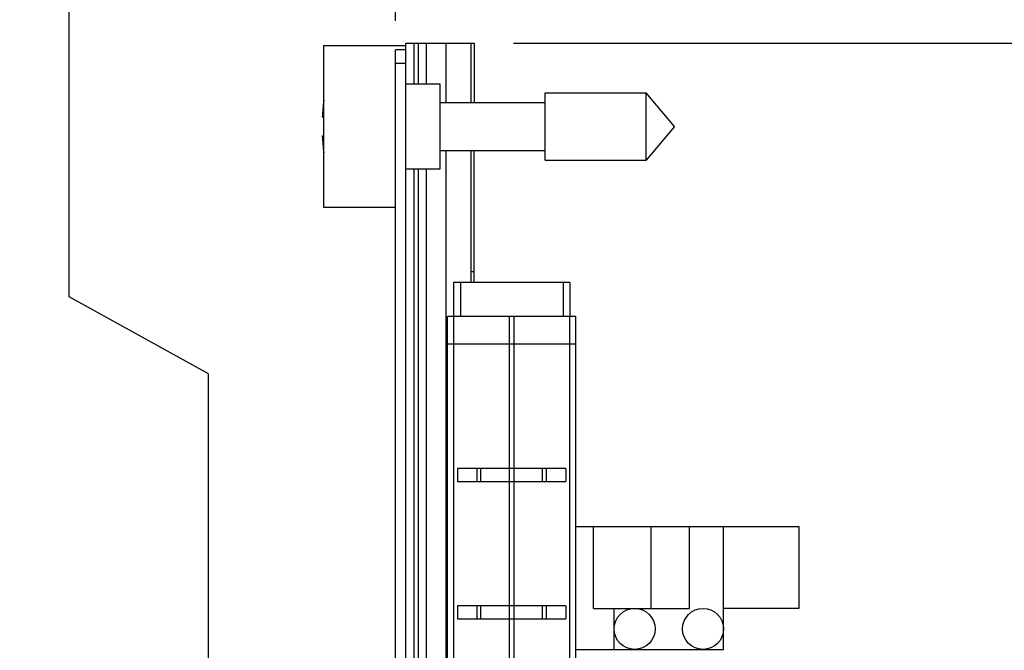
# Model space of a CAD drawing. Header units: inches. Extents: x 0 to 22, y 0 to 17.
# Tile 111 of 114: x 17.1 to 18.5, y 11.4 to 12.3. Entities that reach past the tile are written whole.
import ezdxf

# ---------------------------------------------------------------- set-up
doc = ezdxf.new("R2010")
doc.units = ezdxf.units.IN
doc.header["$LTSCALE"] = 1.21
doc.header["$MEASUREMENT"] = 0
doc.layers.get('0').update_dxf_attribs({"linetype": 'CONTINUOUS'})
doc.layers.add('DIMENSIONS', color=7, linetype='CONTINUOUS')
doc.styles.get("Standard").update_dxf_attribs({"font": 'txt', "width": 0.8})
doc.dimstyles.new('DIMSTYLE_1', dxfattribs={"dimtxt": 0.125, "dimasz": 0.18, "dimexe": 0.125, "dimexo": 0.0625, "dimgap": 0.03125, "dimtad": 0, "dimtih": 1, "dimtoh": 1, "dimzin": 4, "dimdsep": 46, "dimtxsty": 'STANDARD', "dimblk": '_FILLED', "dimblk1": '_FILLED', "dimblk2": '_FILLED', "dimcen": 0.09, "dimadec": 0, "dimazin": 0, "dimtp": 0.01, "dimtm": 0.01, "dimtfac": 1, "dimtofl": 0, "dimtmove": 0, "dimatfit": 3, "dimldrblk": '_FILLED', "dimfxl": 1, "dimtolj": 1, "dimtzin": 4, "dimarcsym": 0})
doc.dimstyles.new('DIMSTYLE_2', dxfattribs={"dimtxt": 0.125, "dimasz": 0.18, "dimexe": 0.125, "dimexo": 0.0625, "dimgap": 0.0625, "dimtad": 0, "dimtih": 1, "dimtoh": 1, "dimzin": 4, "dimdsep": 46, "dimtxsty": 'STANDARD', "dimblk": '_FILLED', "dimblk1": '_FILLED', "dimblk2": '_FILLED', "dimcen": 0.09, "dimadec": 0, "dimazin": 0, "dimtp": 0.01, "dimtm": 0.01, "dimtfac": 1, "dimtofl": 0, "dimtmove": 0, "dimatfit": 3, "dimldrblk": '_FILLED', "dimfxl": 1, "dimtolj": 1, "dimtzin": 4, "dimarcsym": 0})

# ---------------------------------------------------------------- blocks, each defined once
blk = doc.blocks.new('*D44')
at = {"layer": 'DIMENSIONS', "color": 2, "linetype": 'CONTINUOUS'}
for p, q in [((17.5034, 12.6442), (17.5034, 12.7326)), ((17.6541, 12.506), (17.5034, 12.6442)), ((17.6541, 12.3276), (17.6541, 12.506))]:
    blk.add_line(p, q, dxfattribs=at)
at = {"layer": 'DIMENSIONS', "color": 2, "linetype": 'CONTINUOUS', "insert": (17.4409, 12.7951), "char_height": 0.125, "width": 0.925, "attachment_point": 1, "rotation": 90, "line_spacing_factor": 0.9}
blk.add_mtext('.12{\\Ftxt.shx;\\W1.000000;\\H0.125000; }[2.9]', dxfattribs=at)
blk = doc.blocks.new('_FILLED')
at = {"color": 0, "linetype": 'BYBLOCK'}
blk.add_solid([(0, 0), (-1, 0.1736), (-1, -0.1736)], dxfattribs=at)
blk = doc.blocks.new('*D45')
at = {"layer": 'DIMENSIONS', "color": 2, "linetype": 'CONTINUOUS'}
blk.add_line((17.7691, 12.3576), (17.7691, 12.7326), dxfattribs=at)
at = {"layer": 'DIMENSIONS', "color": 2, "linetype": 'CONTINUOUS', "insert": (17.7066, 12.7951), "char_height": 0.125, "width": 0.725, "attachment_point": 1, "rotation": 90, "line_spacing_factor": 0.9}
blk.add_mtext('.00{\\Ftxt.shx;\\W1.000000;\\H0.125000; }[0]', dxfattribs=at)
blk = doc.blocks.new('*D46')
at = {"layer": 'DIMENSIONS', "color": 2, "linetype": 'CONTINUOUS'}
for p, q in [((17.1769, 11.9242), (17.1769, 12.7326)), ((17.3807, 11.8112), (17.1769, 11.9242)), ((17.3807, 11.3734), (17.3807, 11.8112))]:
    blk.add_line(p, q, dxfattribs=at)
at = {"layer": 'DIMENSIONS', "color": 2, "linetype": 'CONTINUOUS', "insert": (17.1144, 12.7951), "char_height": 0.125, "width": 1.325, "attachment_point": 1, "rotation": 90, "line_spacing_factor": 0.9}
blk.add_mtext('23X .39{\\Ftxt.shx;\\W1.000000;\\H0.125000; }[9.9]', dxfattribs=at)
blk = doc.blocks.new('*D47')
at = {"layer": 'DIMENSIONS', "color": 2, "linetype": 'CONTINUOUS'}
for p, q in [((17.8266, 12.2951), (19.4975, 12.2951)), ((19.3725, 12.2951), (19.3725, 9.8876)), ((19.3725, 7.2302), (19.3725, 9.6376)), ((17.8296, 7.2302), (19.4975, 7.2302))]:
    blk.add_line(p, q, dxfattribs=at)
at = {"layer": 'DIMENSIONS', "color": 2, "linetype": 'CONTINUOUS', "xscale": 0.18, "yscale": 0.18, "zscale": 0.18}
for p, rotation in [((19.3725, 12.2951), 90), ((19.3725, 7.2302), 270)]:
    blk.add_blockref('_FILLED', p, dxfattribs=dict(at, rotation=rotation))
at = {"layer": 'DIMENSIONS', "color": 2, "linetype": 'CONTINUOUS', "insert": (19.3725, 9.8251), "char_height": 0.125, "width": 1.225, "attachment_point": 2, "line_spacing_factor": 0.9}
blk.add_mtext('5.06{\\Ftxt.shx;\\W1.000000;\\H0.125000; }[128.6]', dxfattribs=at)

msp = doc.modelspace()

# ---------------------------------------------------------------- linework, layer by layer
at = {"color": 7, "linetype": 'CONTINUOUS'}
for p, q in [((17.5491, 12.0546), (17.5491, 12.2916)), ((17.5491, 12.2916), (17.6691, 12.2916)), ((17.6691, 7.8492), (17.6691, 12.2951)), ((17.6691, 12.2951), (17.7691, 12.2951)), ((17.6991, 12.2951), (17.6991, 12.2356)), ((17.7641, 12.2951), (17.7641, 12.2081)), ((17.7691, 12.2951), (17.7691, 12.2081)), ((17.6541, 8.1592), (17.6541, 12.2851)), ((17.6691, 12.2851), (17.6541, 12.2851)), ((17.6691, 12.2356), (17.7191, 12.2356)), ((17.7191, 12.2356), (17.7191, 12.1106)), ((17.8728, 12.1239), (17.8728, 12.2223)), ((17.8728, 12.2223), (18.0208, 12.2223)), ((18.0208, 12.1239), (18.0208, 12.2223)), ((18.0621, 12.1731), (18.0208, 12.2223)), ((17.7191, 12.2081), (17.8728, 12.2081)), ((17.5491, 12.1869), (17.547, 12.1869)), ((18.0621, 12.1731), (18.0208, 12.1239)), ((17.547, 12.1593), (17.5491, 12.1593)), ((17.7191, 12.138), (17.8728, 12.138)), ((17.7641, 12.138), (17.7641, 11.9451)), ((17.7691, 11.9451), (17.7691, 12.138)), ((17.8728, 12.1239), (18.0208, 12.1239)), ((17.7191, 12.1106), (17.6691, 12.1106)), ((17.6991, 12.1106), (17.6991, 11.1804)), ((17.6541, 12.0546), (17.5491, 12.0546)), ((17.7391, 11.9451), (17.7391, 11.8951)), ((17.9091, 11.9451), (17.7391, 11.9451)), ((17.9091, 11.9451), (17.9091, 11.8951)), ((17.7301, 7.8551), (17.7301, 11.8951)), ((17.9181, 11.8951), (17.7301, 11.8951)), ((17.9181, 7.8551), (17.9181, 11.8951)), ((17.7301, 11.8551), (17.9181, 11.8551)), ((17.7448, 11.6731), (17.7448, 11.6541)), ((17.9033, 11.6731), (17.7448, 11.6731)), ((17.7735, 11.6541), (17.7735, 11.6731)), ((17.7791, 11.6541), (17.7791, 11.6731)), ((17.8691, 11.6541), (17.8691, 11.6731)), ((17.8746, 11.6731), (17.8746, 11.6541)), ((17.9033, 11.6731), (17.9033, 11.6541)), ((17.7448, 11.6541), (17.9033, 11.6541)), ((17.9181, 11.5884), (18.2439, 11.5884)), ((17.9439, 11.4684), (17.9439, 11.5884)), ((18.0839, 11.4684), (18.0839, 11.5884)), ((18.1339, 11.4084), (18.1339, 11.5884)), ((18.2439, 11.5884), (18.2439, 11.4684)), ((17.7448, 11.4722), (17.7448, 11.4532)), ((17.9033, 11.4722), (17.7448, 11.4722)), ((17.7735, 11.4532), (17.7735, 11.4722)), ((17.7791, 11.4532), (17.7791, 11.4722)), ((17.8691, 11.4532), (17.8691, 11.4722)), ((17.8746, 11.4722), (17.8746, 11.4532)), ((17.9033, 11.4722), (17.9033, 11.4532)), ((17.9439, 11.4684), (18.0839, 11.4684)), ((17.9739, 11.4084), (17.9739, 11.4684)), ((18.2439, 11.4684), (18.1339, 11.4684)), ((17.7448, 11.4532), (17.9033, 11.4532)), ((17.9181, 11.4084), (18.1339, 11.4084))]:
    msp.add_line(p, q, dxfattribs=at)
at = {"color": 9, "linetype": 'CONTINUOUS'}
for p, q in [((17.6811, 12.2951), (17.6811, 12.2356)), ((17.6871, 12.2951), (17.6871, 12.2356)), ((17.7283, 12.2081), (17.7283, 12.2951)), ((17.6691, 12.2651), (17.6541, 12.2651)), ((17.7283, 11.1804), (17.7283, 12.138)), ((17.6811, 12.1106), (17.6811, 11.1804)), ((17.6871, 12.1106), (17.6871, 11.1804)), ((17.7691, 11.9606), (17.7641, 11.9606)), ((17.7491, 11.9451), (17.7491, 11.8951)), ((17.8991, 11.9451), (17.8991, 11.8951)), ((17.739, 11.8951), (17.739, 7.8551)), ((17.8209, 11.2553), (17.8209, 11.8951)), ((17.8272, 11.8951), (17.8272, 11.2553)), ((17.9091, 7.8551), (17.9091, 11.8951)), ((18.0281, 11.4684), (18.0281, 11.5884))]:
    msp.add_line(p, q, dxfattribs=at)
at = {"color": 7, "linetype": 'CONTINUOUS'}
for centre in [(18.0039, 11.4384), (18.1039, 11.4384)]:
    msp.add_circle(centre, 0.03, dxfattribs=at)
for start, end in [(172.9403, 177.4743), (182.5257, 187.0597)]:
    msp.add_arc((17.8594, 12.1731), 0.3127, start, end, dxfattribs=at)

# ---------------------------------------------------------------- dimensions: what is measured, and where the dimension line sits
at = {"layer": 'DIMENSIONS', "color": 2, "linetype": 'CONTINUOUS'}
dim = msp.add_ordinate_dim(feature_location=(17.3807, 11.3734), offset=(-0.2038, 1.3592), dtype=0, origin=(17.7691, 11.3109), text='23X <>', dimstyle='DIMSTYLE_1', dxfattribs=at)
dim.commit()
dim.dimension.update_dxf_attribs({"geometry": '*D46', "text_midpoint": (17.1769, 13.4576)})
for feature_location, offset, dtype, origin, picture, middle in [((17.6541, 12.3276), (-0.1507, 0.405), 0, (17.7691, 12.2951), '*D44', (17.5034, 13.2576)), ((17.7690689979, 12.3575779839), (0, 0.375), 1, (17.7690689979, 12.2950779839), '*D45', (17.7690689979, 13.1575779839))]:
    dim = msp.add_ordinate_dim(feature_location=feature_location, offset=offset, dtype=dtype, origin=origin, dimstyle='DIMSTYLE_1', dxfattribs=at)
    dim.commit()
    dim.dimension.update_dxf_attribs({"geometry": picture, "text_midpoint": middle})
dim = msp.add_linear_dim(base=(19.3725, 7.2302), p1=(17.7641, 12.2951), p2=(17.7671, 7.2302), angle=270, dimstyle='DIMSTYLE_2', dxfattribs=at)
dim.commit()
dim.dimension.update_dxf_attribs({"geometry": '*D47', "text_midpoint": (19.3725, 9.7626), "dimtype": 160})

doc.saveas('drawing.dxf')
